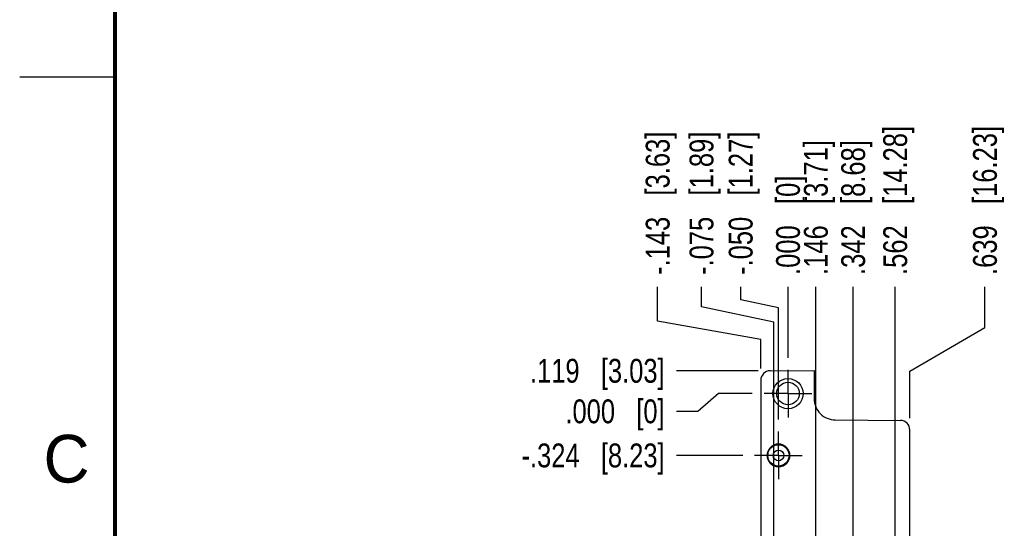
# Model space of a CAD drawing. Header units: inches. Extents: x 0 to 22, y 0 to 17.
# Tile 52 of 61: x 0 to 5.2, y 10.4 to 13. Entities that reach past the tile are written whole.
import ezdxf

# ---------------------------------------------------------------- set-up
doc = ezdxf.new("R2010")
doc.units = ezdxf.units.IN
doc.header["$LTSCALE"] = 1.21
doc.header["$MEASUREMENT"] = 0
doc.linetypes.add('CENTER', pattern=[0.6, 0.375, -0.075, 0.075, -0.075])
doc.layers.get('0').update_dxf_attribs({"linetype": 'CONTINUOUS'})
doc.layers.add('02___PRT_ALL_AXES', color=7, linetype='CONTINUOUS')
doc.layers.add('DIMENSIONS', color=7, linetype='CONTINUOUS')
doc.styles.get("Standard").update_dxf_attribs({"font": 'txt', "width": 0.8})
doc.styles.add('TEXTSTYLE_2', font='txt')
doc.dimstyles.new('DIMSTYLE_1', dxfattribs={"dimtxt": 0.125, "dimasz": 0.18, "dimexe": 0.18, "dimexo": 0.0625, "dimgap": 0.09, "dimtad": 0, "dimtih": 1, "dimtoh": 1, "dimdec": 3, "dimzin": 4, "dimdsep": 46, "dimtxsty": 'STANDARD', "dimblk": '_FILLED', "dimblk1": '_FILLED', "dimblk2": '_FILLED', "dimcen": 0.09, "dimadec": 0, "dimazin": 0, "dimtp": 0.01, "dimtm": 0.01, "dimtfac": 1, "dimtdec": 3, "dimtofl": 0, "dimtmove": 0, "dimatfit": 3, "dimldrblk": '_FILLED', "dimfxl": 1, "dimtolj": 1, "dimtzin": 4, "dimarcsym": 0})

# ---------------------------------------------------------------- blocks, each defined once
blk = doc.blocks.new('*D0')
at = {"layer": 'DIMENSIONS', "color": 2, "linetype": 'CONTINUOUS'}
for p, q in [((3.346, 11.4705), (3.346, 11.6502)), ((3.8866, 11.3739), (3.346, 11.4705)), ((3.8866, 11.2232), (3.8866, 11.3739))]:
    blk.add_line(p, q, dxfattribs=at)
at = {"layer": 'DIMENSIONS', "color": 2, "linetype": 'CONTINUOUS', "insert": (3.2835, 11.7127), "char_height": 0.125, "width": 1.225, "attachment_point": 1, "rotation": 90, "line_spacing_factor": 0.9}
blk.add_mtext('-.143{\\Ftxt.shx;\\W1.000000;\\H0.125000; }[3.63]', dxfattribs=at)
blk = doc.blocks.new('_FILLED')
at = {"color": 0, "linetype": 'BYBLOCK'}
blk.add_solid([(0, 0), (-1, 0.174), (-1, -0.174)], dxfattribs=at)
blk = doc.blocks.new('*D1')
at = {"layer": 'DIMENSIONS', "color": 2, "linetype": 'CONTINUOUS'}
blk.add_line((4.0296, 11.2788), (4.0296, 11.6502), dxfattribs=at)
at = {"layer": 'DIMENSIONS', "color": 2, "linetype": 'CONTINUOUS', "insert": (3.9671, 11.7127), "char_height": 0.125, "width": 0.825, "attachment_point": 1, "rotation": 90, "line_spacing_factor": 0.9}
blk.add_mtext('.000{\\Ftxt.shx;\\W1.000000;\\H0.125000; }[0]', dxfattribs=at)
blk = doc.blocks.new('*D2')
at = {"layer": 'DIMENSIONS', "color": 2, "linetype": 'CONTINUOUS'}
for p, q in [((3.7814, 11.5824), (3.7814, 11.6502)), ((3.9796, 11.5401), (3.7814, 11.5824)), ((3.9796, 10.9548), (3.9796, 11.5401))]:
    blk.add_line(p, q, dxfattribs=at)
at = {"layer": 'DIMENSIONS', "color": 2, "linetype": 'CONTINUOUS', "insert": (3.7189, 11.7127), "char_height": 0.125, "width": 1.225, "attachment_point": 1, "rotation": 90, "line_spacing_factor": 0.9}
blk.add_mtext('-.050{\\Ftxt.shx;\\W1.000000;\\H0.125000; }[1.27]', dxfattribs=at)
blk = doc.blocks.new('*D3')
at = {"layer": 'DIMENSIONS', "color": 2, "linetype": 'CONTINUOUS'}
for p, q in [((5.0625, 11.4375), (5.0625, 11.6502)), ((4.6686, 11.2085), (5.0625, 11.4375)), ((4.6686, 10.9632), (4.6686, 11.2085))]:
    blk.add_line(p, q, dxfattribs=at)
at = {"layer": 'DIMENSIONS', "color": 2, "linetype": 'CONTINUOUS', "insert": (5, 11.7127), "char_height": 0.125, "width": 1.225, "attachment_point": 1, "rotation": 90, "line_spacing_factor": 0.9}
blk.add_mtext('.639{\\Ftxt.shx;\\W1.000000;\\H0.125000; }[16.23]', dxfattribs=at)
blk = doc.blocks.new('*D4')
at = {"layer": 'DIMENSIONS', "color": 2, "linetype": 'CONTINUOUS'}
blk.add_line((4.5918, 10.2826), (4.5918, 11.6502), dxfattribs=at)
at = {"layer": 'DIMENSIONS', "color": 2, "linetype": 'CONTINUOUS', "insert": (4.5293, 11.7127), "char_height": 0.125, "width": 1.225, "attachment_point": 1, "rotation": 90, "line_spacing_factor": 0.9}
blk.add_mtext('.562{\\Ftxt.shx;\\W1.000000;\\H0.125000; }[14.28]', dxfattribs=at)
blk = doc.blocks.new('*D5')
at = {"layer": 'DIMENSIONS', "color": 2, "linetype": 'CONTINUOUS'}
blk.add_line((4.3713, 10.2826), (4.3713, 11.6502), dxfattribs=at)
at = {"layer": 'DIMENSIONS', "color": 2, "linetype": 'CONTINUOUS', "insert": (4.3088, 11.7127), "char_height": 0.125, "width": 1.125, "attachment_point": 1, "rotation": 90, "line_spacing_factor": 0.9}
blk.add_mtext('.342{\\Ftxt.shx;\\W1.000000;\\H0.125000; }[8.68]', dxfattribs=at)
blk = doc.blocks.new('*D6')
at = {"layer": 'DIMENSIONS', "color": 2, "linetype": 'CONTINUOUS'}
blk.add_line((4.1755, 10.2826), (4.1755, 11.6502), dxfattribs=at)
at = {"layer": 'DIMENSIONS', "color": 2, "linetype": 'CONTINUOUS', "insert": (4.113, 11.7127), "char_height": 0.125, "width": 1.125, "attachment_point": 1, "rotation": 90, "line_spacing_factor": 0.9}
blk.add_mtext('.146{\\Ftxt.shx;\\W1.000000;\\H0.125000; }[3.71]', dxfattribs=at)
blk = doc.blocks.new('*D7')
at = {"layer": 'DIMENSIONS', "color": 2, "linetype": 'CONTINUOUS'}
for p, q in [((3.5758, 11.5461), (3.5758, 11.6502)), ((3.9551, 11.4648), (3.5758, 11.5461)), ((3.9551, 10.2826), (3.9551, 11.4648))]:
    blk.add_line(p, q, dxfattribs=at)
at = {"layer": 'DIMENSIONS', "color": 2, "linetype": 'CONTINUOUS', "insert": (3.5133, 11.7127), "char_height": 0.125, "width": 1.225, "attachment_point": 1, "rotation": 90, "line_spacing_factor": 0.9}
blk.add_mtext('-.075{\\Ftxt.shx;\\W1.000000;\\H0.125000; }[1.89]', dxfattribs=at)
blk = doc.blocks.new('*D10')
at = {"layer": 'DIMENSIONS', "color": 2, "linetype": 'CONTINUOUS'}
blk.add_line((3.8737, 11.2107), (3.4451, 11.2107), dxfattribs=at)
at = {"layer": 'DIMENSIONS', "color": 2, "linetype": 'CONTINUOUS', "insert": (3.3826, 11.2732), "char_height": 0.125, "width": 1.125, "attachment_point": 3, "line_spacing_factor": 0.9}
blk.add_mtext('.119{\\Ftxt.shx;\\W1.000000;\\H0.125000; }[3.03]', dxfattribs=at)
blk = doc.blocks.new('*D11')
at = {"layer": 'DIMENSIONS', "color": 2, "linetype": 'CONTINUOUS'}
for p, q in [((3.6654, 11.0912), (3.5565, 10.9982)), ((3.842, 11.0912), (3.6654, 11.0912)), ((3.5565, 10.9982), (3.4451, 10.9982))]:
    blk.add_line(p, q, dxfattribs=at)
at = {"layer": 'DIMENSIONS', "color": 2, "linetype": 'CONTINUOUS', "insert": (3.3826, 11.0607), "char_height": 0.125, "width": 0.825, "attachment_point": 3, "line_spacing_factor": 0.9}
blk.add_mtext('.000{\\Ftxt.shx;\\W1.000000;\\H0.125000; }[0]', dxfattribs=at)
blk = doc.blocks.new('*D12')
at = {"layer": 'DIMENSIONS', "color": 2, "linetype": 'CONTINUOUS'}
blk.add_line((3.792, 10.7672), (3.4451, 10.7672), dxfattribs=at)
at = {"layer": 'DIMENSIONS', "color": 2, "linetype": 'CONTINUOUS', "insert": (3.3826, 10.8297), "char_height": 0.125, "width": 1.225, "attachment_point": 3, "line_spacing_factor": 0.9}
blk.add_mtext('-.324{\\Ftxt.shx;\\W1.000000;\\H0.125000; }[8.23]', dxfattribs=at)
blk = doc.blocks.new('*D13')
at = {"layer": 'DIMENSIONS', "color": 2, "linetype": 'CONTINUOUS'}
blk.add_line((3.8926, 10.2201), (3.4451, 10.2201), dxfattribs=at)
at = {"layer": 'DIMENSIONS', "color": 2, "linetype": 'CONTINUOUS', "insert": (3.3826, 10.2826), "char_height": 0.125, "width": 1.325, "attachment_point": 3, "line_spacing_factor": 0.9}
blk.add_mtext('-.871{\\Ftxt.shx;\\W1.000000;\\H0.125000; }[22.13]', dxfattribs=at)
blk = doc.blocks.new('*D14')
at = {"layer": 'DIMENSIONS', "color": 2, "linetype": 'CONTINUOUS'}
blk.add_line((3.9634, 7.3854), (3.4451, 7.3854), dxfattribs=at)
at = {"layer": 'DIMENSIONS', "color": 2, "linetype": 'CONTINUOUS', "insert": (3.3826, 7.4479), "char_height": 0.125, "width": 1.425, "attachment_point": 3, "line_spacing_factor": 0.9}
blk.add_mtext('-3.706{\\Ftxt.shx;\\W1.000000;\\H0.125000; }[94.13]', dxfattribs=at)
blk = doc.blocks.new('*D15')
at = {"layer": 'DIMENSIONS', "color": 2, "linetype": 'CONTINUOUS'}
blk.add_line((3.929, 6.8692), (3.4451, 6.8692), dxfattribs=at)
at = {"layer": 'DIMENSIONS', "color": 2, "linetype": 'CONTINUOUS', "insert": (3.3826, 6.9317), "char_height": 0.125, "width": 1.525, "attachment_point": 3, "line_spacing_factor": 0.9}
blk.add_mtext('-4.222{\\Ftxt.shx;\\W1.000000;\\H0.125000; }[107.24]', dxfattribs=at)
blk = doc.blocks.new('*D16')
at = {"layer": 'DIMENSIONS', "color": 2, "linetype": 'CONTINUOUS'}
blk.add_line((4.338, 6.2692), (3.4451, 6.2692), dxfattribs=at)
at = {"layer": 'DIMENSIONS', "color": 2, "linetype": 'CONTINUOUS', "insert": (3.3826, 6.3317), "char_height": 0.125, "width": 1.525, "attachment_point": 3, "line_spacing_factor": 0.9}
blk.add_mtext('-4.822{\\Ftxt.shx;\\W1.000000;\\H0.125000; }[122.48]', dxfattribs=at)
blk = doc.blocks.new('*D17')
at = {"layer": 'DIMENSIONS', "color": 2, "linetype": 'CONTINUOUS'}
for p, q in [((3.7808, 6.1478), (3.6202, 5.9959)), ((4.3261, 6.1478), (3.7808, 6.1478)), ((3.6202, 5.9959), (3.4451, 5.9959))]:
    blk.add_line(p, q, dxfattribs=at)
at = {"layer": 'DIMENSIONS', "color": 2, "linetype": 'CONTINUOUS', "insert": (3.3826, 6.0584), "char_height": 0.125, "width": 1.525, "attachment_point": 3, "line_spacing_factor": 0.9}
blk.add_mtext('-4.943{\\Ftxt.shx;\\W1.000000;\\H0.125000; }[125.56]', dxfattribs=at)

msp = doc.modelspace()

# ---------------------------------------------------------------- linework, layer by layer
at = {"color": 2, "linetype": 'CONTINUOUS'}
msp.add_line((0, 12.75), (0.5, 12.75), dxfattribs=at)
at = {"color": 7, "linetype": 'CONTINUOUS'}
for p, q in [((3.9362, 11.2107), (4.1666, 11.2127)), ((4.1666, 11.2127), (4.1666, 11.0636)), ((3.8866, 11.1607), (3.8866, 6.4598)), ((4.2776, 10.9536), (4.619, 10.9507)), ((4.6686, 6.1998), (4.6686, 10.9007)), ((3.9353, 10.8072), (3.9359, 10.8072)), ((4.0233, 10.8072), (4.0239, 10.8072)), ((3.9359, 10.7272), (3.9353, 10.7272)), ((4.0239, 10.7272), (4.0233, 10.7272))]:
    msp.add_line(p, q, dxfattribs=at)
at = {"color": 7, "linetype": 'CONTINUOUS', "const_width": 0.02}
msp.add_lwpolyline([(0.5, 16.5), (0.5, 0.5)], dxfattribs=at)
at = {"color": 7, "linetype": 'CONTINUOUS'}
for centre, radius in [((4.0296, 11.0912), 0.0791), ((4.0296, 11.0912), 0.0591), ((3.9796, 10.7672), 0.056), ((3.9796, 10.7672), 0.028)]:
    msp.add_circle(centre, radius, dxfattribs=at)
for centre, radius, start, end in [((3.9366, 11.1607), 0.05, 90.5, 180), ((4.2766, 11.0636), 0.11, 180, 270.5209), ((4.6186, 10.9007), 0.05, 0, 89.5), ((3.9796, 10.7672), 0.06, 137.6069, 222.3931), ((3.9796, 10.7672), 0.0597, 42.0587, 137.9413), ((3.9796, 10.7672), 0.0593, 42.4453, 137.5547), ((3.9796, 10.7672), 0.06, 317.6069, 42.3931), ((3.9796, 10.7672), 0.0597, 222.0587, 317.9413), ((3.9796, 10.7672), 0.0593, 222.4453, 317.5547)]:
    msp.add_arc(centre, radius, start, end, dxfattribs=at)
at = {"layer": '02___PRT_ALL_AXES', "color": 7, "linetype": 'CENTER'}
for p, q in [((4.0296, 11.0912), (4.0296, 11.2163)), ((4.0296, 11.0912), (3.9045, 11.0912)), ((4.0296, 11.0912), (4.0296, 10.9661)), ((4.0296, 11.0912), (4.1547, 11.0912)), ((3.9796, 10.7672), (3.9796, 10.8923)), ((3.9796, 10.7672), (3.8545, 10.7672)), ((3.9796, 10.7672), (3.9796, 10.6421)), ((3.9796, 10.7672), (4.1047, 10.7672))]:
    msp.add_line(p, q, dxfattribs=at)

# ---------------------------------------------------------------- texts
at = {"color": 2, "linetype": 'CONTINUOUS', "insert": (0.125, 10.875), "char_height": 0.25, "width": 0.25, "attachment_point": 1, "line_spacing_factor": 0.9, "style": 'TEXTSTYLE_2'}
msp.add_mtext('C', dxfattribs=at)

# ---------------------------------------------------------------- dimensions: what is measured, and where the dimension line sits
at = {"layer": 'DIMENSIONS', "color": 2, "linetype": 'CONTINUOUS'}
for feature_location, offset, origin, picture, middle in [((3.8866, 11.2232), (-0.5406, 0.427), (4.0296, 11.2163), '*D0', (3.346, 12.3252)), ((3.9550720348, 10.2825688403), (-0.3792473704, 1.3675931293), (4.029598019, 10.2200688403), '*D7', (3.5758246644, 12.3251619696)), ((3.979598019, 10.9548184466), (-0.1981710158, 0.695343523), (4.029598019, 10.8923184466), '*D2', (3.7814270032, 12.3251619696)), ((3.929, 6.8692), (-0.4839, 0), (3.9915, 11.0912), '*D15', (2.3701, 6.8692)), ((4.338, 6.2692), (-0.8929, 0), (4.4005, 11.0912), '*D16', (2.3701, 6.2692)), ((4.3261, 6.1478), (-0.881, -0.1519), (4.3886, 11.0912), '*D17', (2.3701, 5.9959)), ((3.9634, 7.3854), (-0.5183, 0), (4.0259, 11.0912), '*D14', (2.4201, 7.3854)), ((3.8926, 10.2201), (-0.4475, 0), (3.9551, 11.0912), '*D13', (2.5201, 10.2201)), ((3.792, 10.7672), (-0.3469, 0), (3.8545, 11.0912), '*D12', (2.5701, 10.7672))]:
    dim = msp.add_ordinate_dim(feature_location=feature_location, offset=offset, dtype=0, origin=origin, text='-<>', dimstyle='DIMSTYLE_1', dxfattribs=at)
    dim.commit()
    dim.dimension.update_dxf_attribs({"geometry": picture, "text_midpoint": middle})
for feature_location, offset, dtype, origin, picture, middle in [((4.668598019, 10.9631528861), (0.393901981, 0.6870090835), 0, (4.029598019, 10.9006528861), '*D3', (5.0625, 12.3251619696)), ((4.5918, 10.2826), (0, 1.3676), 1, (4.0296, 10.2201), '*D4', (4.5918, 12.3252)), ((4.3713, 10.2826), (0, 1.3676), 1, (4.0296, 10.2201), '*D5', (4.3713, 12.2752)), ((4.1755, 10.2826), (0, 1.3676), 1, (4.0296, 10.2201), '*D6', (4.1755, 12.2752)), ((4.029598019, 11.2788184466), (0, 0.371343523), 1, (4.029598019, 11.2163184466), '*D1', (4.029598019, 12.1251619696)), ((3.87366, 11.21065), (-0.42856, 0), 0, (3.9045, 11.09122), '*D10', (2.5701, 11.21065)), ((3.841998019, 11.0912184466), (-0.3969, -0.0930011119), 0, (3.904498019, 11.0912184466), '*D11', (2.720098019, 10.9982173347))]:
    dim = msp.add_ordinate_dim(feature_location=feature_location, offset=offset, dtype=dtype, origin=origin, dimstyle='DIMSTYLE_1', dxfattribs=at)
    dim.commit()
    dim.dimension.update_dxf_attribs({"geometry": picture, "text_midpoint": middle})

doc.saveas('drawing.dxf')
